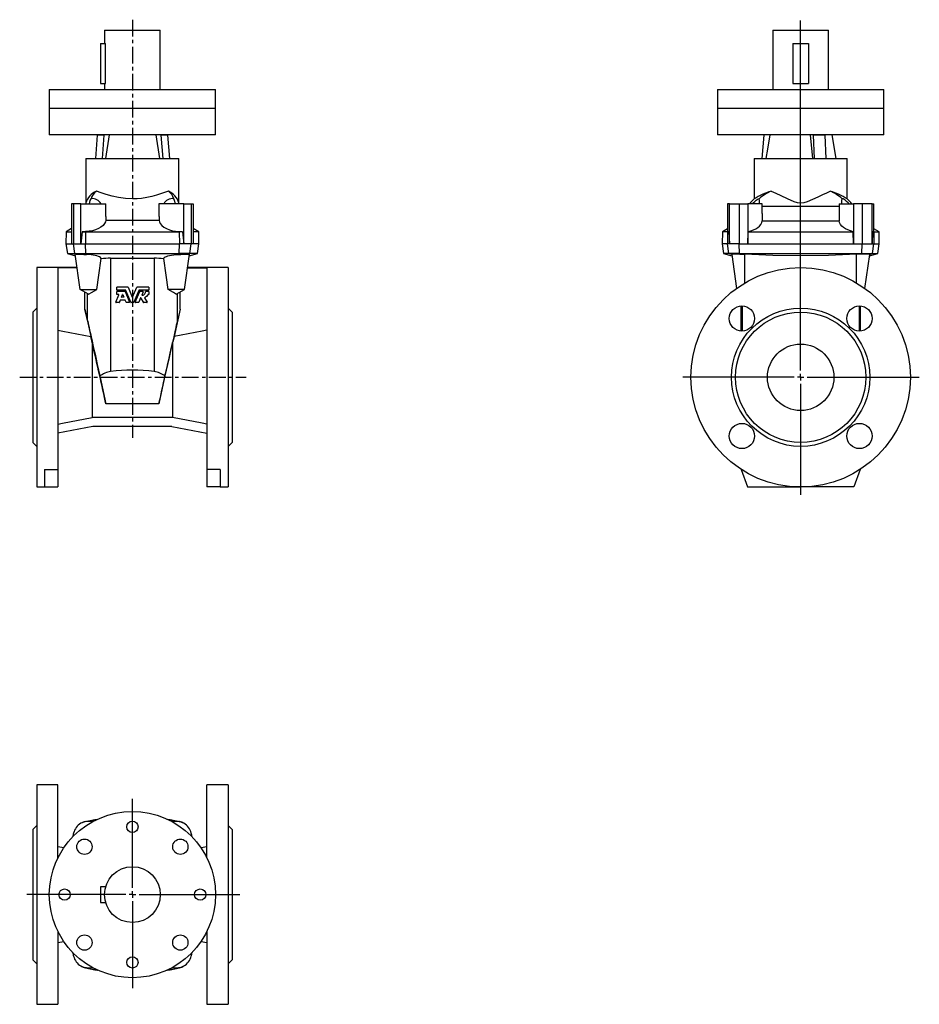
# Model space of a CAD drawing. Extents: x -40 to 636, y -73 to 668.
import ezdxf

# ---------------------------------------------------------------- set-up
doc = ezdxf.new("R2010")
doc.units = 0
doc.linetypes.add('CENTERX2', pattern=[20.32, 12.7, -2.54, 2.54, -2.54])
doc.layers.get('0').update_dxf_attribs({"linetype": 'CONTINUOUS'})
doc.layers.add('FORMAT', color=7, linetype='CONTINUOUS')

# ---------------------------------------------------------------- blocks, each defined once
blk = doc.blocks.new('SW_CENTERMARKSYMBOL_0')
at = {"layer": 'FORMAT', "color": 0}
for p, q in [((0, 5), (0, 268.52)), ((-5, 0), (-88.7, 0)), ((0, 0), (-2.5, 0)), ((0, 0), (0, 2.5)), ((0, 0), (0, -2.5)), ((0, 0), (2.5, 0)), ((5, 0), (89.24, 0)), ((0, -5), (0, -88.44))]:
    blk.add_line(p, q, dxfattribs=at)
blk = doc.blocks.new('SW_CENTERMARKSYMBOL_1')
at = {"layer": 'FORMAT', "color": 0}
for p, q in [((0, 5), (0, 72.14)), ((-5, 0), (-79.43, 0)), ((0, 0), (-2.5, 0)), ((0, 0), (0, 2.5)), ((0, 0), (0, -2.5)), ((0, 0), (2.5, 0)), ((5, 0), (80.69, 0)), ((0, -5), (0, -70.31))]:
    blk.add_line(p, q, dxfattribs=at)

msp = doc.modelspace()

# ---------------------------------------------------------------- linework, layer by layer
at = {"color": 7, "linetype": 'CONTINUOUS'}
for p, q in [((23.29, 659.98), (23.29, 649.98)), ((23.29, 659.98), (65.29, 659.98)), ((65.29, 615.48), (65.29, 659.98)), ((525.97, 659.98), (525.97, 615.48)), ((525.97, 659.98), (546.97, 659.98)), ((546.97, 659.98), (567.97, 659.98)), ((567.97, 615.48), (567.97, 659.98)), ((20.29, 649.98), (20.29, 619.98)), ((20.29, 649.98), (24.17, 649.98)), ((24.17, 619.98), (24.17, 649.98)), ((540.97, 649.98), (540.97, 619.98)), ((540.97, 649.98), (552.97, 649.98)), ((552.97, 649.98), (552.97, 619.98)), ((-18.21, 615.48), (-18.21, 601.48)), ((-18.21, 615.48), (106.79, 615.48)), ((20.29, 619.98), (24.17, 619.98)), ((23.29, 619.98), (23.29, 615.48)), ((106.79, 601.48), (106.79, 615.48)), ((484.47, 615.48), (484.47, 601.48)), ((484.47, 615.48), (609.47, 615.48)), ((540.97, 619.98), (552.97, 619.98)), ((609.47, 601.48), (609.47, 615.48)), ((-18.21, 601.48), (-18.21, 581.48)), ((106.79, 581.48), (106.79, 601.48)), ((484.47, 601.48), (484.47, 581.48)), ((609.47, 581.48), (609.47, 601.48)), ((106.79, 581.48), (-18.21, 581.48)), ((17.83, 581.08), (16.49, 563.48)), ((17.83, 581.48), (17.83, 581.08)), ((22.83, 581.08), (17.83, 581.08)), ((22.83, 581.08), (21.49, 563.48)), ((22.83, 581.48), (22.83, 581.08)), ((26.8, 581.48), (23.99, 563.48)), ((61.79, 581.48), (64.59, 563.48)), ((65.76, 581.48), (65.76, 581.08)), ((70.76, 581.08), (65.76, 581.08)), ((65.76, 581.08), (67.09, 563.48)), ((70.76, 581.48), (70.76, 581.08)), ((70.76, 581.08), (72.09, 563.48)), ((609.47, 581.48), (484.47, 581.48)), ((519.3, 581.08), (517.76, 563.48)), ((519.3, 581.48), (519.3, 581.08)), ((554.19, 581.48), (555.81, 563.48)), ((556.48, 581.48), (556.48, 581.08)), ((556.48, 581.08), (557.25, 563.48)), ((565.14, 581.08), (556.48, 581.08)), ((565.14, 581.48), (565.14, 581.08)), ((565.14, 581.08), (565.91, 563.48)), ((573.77, 563.48), (570.6, 581.48)), ((9.29, 563.48), (9.29, 530.09)), ((9.29, 563.48), (79.29, 563.48)), ((79.29, 530.09), (79.29, 563.48)), ((511.97, 563.48), (511.97, 533.13)), ((511.97, 563.48), (581.97, 563.48)), ((581.97, 533.13), (581.97, 563.48)), ((-1.51, 529.48), (-1.51, 499.48)), ((0.01, 529.48), (-1.51, 529.48)), ((5.53, 529.48), (0.01, 529.48)), ((5.53, 529.48), (24.29, 529.48)), ((5.53, 499.48), (5.53, 529.48)), ((24.29, 519.94), (24.29, 529.48)), ((64.29, 529.48), (64.29, 519.94)), ((83.06, 529.48), (64.29, 529.48)), ((83.06, 499.48), (83.06, 529.48)), ((83.06, 529.48), (88.58, 529.48)), ((88.58, 529.48), (90.09, 529.48)), ((90.09, 529.48), (90.09, 499.48)), ((491.97, 529.48), (491.97, 508.77)), ((493.32, 529.48), (491.97, 529.48)), ((493.32, 499.48), (493.32, 529.48)), ((493.32, 529.48), (500.72, 529.48)), ((500.72, 529.48), (507.25, 529.48)), ((517.97, 529.48), (507.25, 529.48)), ((507.25, 529.48), (507.25, 499.48)), ((517.97, 522.07), (517.97, 529.48)), ((575.97, 529.48), (575.97, 522.07)), ((575.97, 529.48), (586.7, 529.48)), ((586.7, 529.48), (586.7, 499.48)), ((593.23, 529.48), (586.7, 529.48)), ((600.63, 529.48), (593.23, 529.48)), ((600.63, 499.48), (600.63, 529.48)), ((600.63, 529.48), (601.97, 529.48)), ((601.97, 508.77), (601.97, 529.48)), ((24.29, 519.94), (24.27, 517)), ((64.3, 519.94), (64.32, 517)), ((517.97, 522.07), (517.97, 516.78)), ((575.98, 522.07), (575.98, 516.78)), ((64.32, 517), (24.27, 517)), ((517.97, 516.78), (575.98, 516.78)), ((-5.63, 508.48), (-5.71, 499.48)), ((-1.51, 510.86), (-5.63, 508.48)), ((-5.63, 508.48), (-1.51, 508.48)), ((6.52, 508.48), (5.53, 499.48)), ((9.03, 508.57), (6.52, 508.48)), ((6.52, 508.48), (9, 508.48)), ((9, 508.48), (79.59, 508.48)), ((79.55, 508.57), (82.06, 508.48)), ((82.06, 508.48), (79.59, 508.48)), ((82.06, 508.48), (83.06, 499.48)), ((94.21, 508.48), (90.09, 510.86)), ((94.21, 508.48), (90.09, 508.48)), ((94.29, 499.48), (94.21, 508.48)), ((488.05, 508.48), (487.97, 499.48)), ((491.97, 510.75), (488.05, 508.48)), ((492.02, 508.48), (488.05, 508.48)), ((492.88, 508.48), (492.02, 508.48)), ((492.03, 508.77), (492.17, 508.57)), ((492.17, 508.57), (492.88, 508.48)), ((492.88, 508.48), (493.32, 499.48)), ((507.25, 499.48), (507.45, 508.48)), ((507.45, 508.48), (586.5, 508.48)), ((586.7, 499.48), (586.5, 508.48)), ((601.07, 508.48), (600.63, 499.48)), ((601.78, 508.57), (601.07, 508.48)), ((601.07, 508.48), (601.93, 508.48)), ((601.92, 508.77), (601.78, 508.57)), ((601.93, 508.48), (605.9, 508.48)), ((605.9, 508.48), (601.97, 510.75)), ((605.97, 499.48), (605.9, 508.48)), ((-5.71, 499.48), (-4.65, 491.98)), ((-5.71, 499.48), (-1.51, 499.48)), ((-1.51, 499.48), (0.01, 499.48)), ((0.01, 499.48), (5.53, 499.48)), ((5.53, 499.48), (8.98, 499.48)), ((8.98, 499.48), (79.6, 499.48)), ((83.06, 499.48), (79.6, 499.48)), ((88.58, 499.48), (83.06, 499.48)), ((90.09, 499.48), (88.58, 499.48)), ((94.29, 499.48), (90.09, 499.48)), ((93.24, 491.98), (94.29, 499.48)), ((487.97, 499.48), (489.03, 491.98)), ((491.95, 499.48), (487.97, 499.48)), ((493.32, 499.48), (491.95, 499.48)), ((500.72, 499.48), (493.32, 499.48)), ((500.72, 499.48), (507.25, 499.48)), ((507.25, 499.48), (586.7, 499.48)), ((586.7, 499.48), (593.23, 499.48)), ((593.23, 499.48), (600.63, 499.48)), ((600.63, 499.48), (602, 499.48)), ((602, 499.48), (605.97, 499.48)), ((604.92, 491.98), (605.97, 499.48)), ((-4.65, 491.98), (1.53, 490.33)), ((-4.65, 491.98), (1.03, 491.98)), ((1.03, 491.98), (9.22, 491.98)), ((5.09, 464.98), (1.34, 491.65)), ((9.22, 491.98), (79.37, 491.98)), ((87.56, 491.98), (79.37, 491.98)), ((83.5, 464.98), (87.25, 491.65)), ((87.06, 490.33), (93.24, 491.98)), ((93.24, 491.98), (87.56, 491.98)), ((489.03, 491.98), (495.21, 490.33)), ((492.97, 491.98), (489.03, 491.98)), ((500.98, 491.98), (492.97, 491.98)), ((495.07, 491.31), (498.65, 465.85)), ((500.98, 491.98), (592.97, 491.98)), ((592.97, 491.98), (600.98, 491.98)), ((595.3, 465.85), (598.88, 491.31)), ((598.74, 490.33), (604.92, 491.98)), ((600.98, 491.98), (604.92, 491.98)), ((2.77, 481.48), (-27.71, 481.48)), ((-27.71, 481.48), (-27.71, 316.48)), ((27.92, 488.52), (60.66, 488.52)), ((116.29, 481.48), (85.82, 481.48)), ((116.29, 481.48), (116.29, 316.48)), ((2.8, 481.27), (-11.71, 481.27)), ((-11.71, 481.27), (-11.71, 329.72)), ((85.79, 481.27), (100.29, 481.27)), ((100.29, 481.27), (100.29, 329.72)), ((32.51, 464.54), (32.51, 466.7)), ((40.9, 466.82), (32.63, 466.82)), ((40.9, 466.82), (40.94, 466.82)), ((41.01, 466.75), (44.18, 459.18)), ((41.01, 466.75), (41.05, 466.75)), ((41.05, 466.75), (44.18, 459.18)), ((44.4, 459.18), (47.57, 466.75)), ((44.4, 459.18), (47.54, 466.75)), ((47.57, 466.75), (47.54, 466.75)), ((47.68, 466.82), (47.65, 466.82)), ((56.61, 466.82), (47.68, 466.82)), ((56.73, 466.7), (56.73, 464.54)), ((5.09, 464.98), (17.5, 464.98)), ((11.29, 461.4), (5.09, 464.98)), ((8.4, 450.1), (8.4, 463.08)), ((31.87, 455.47), (34.16, 460.97)), ((32.51, 461.26), (32.51, 463.42)), ((39.28, 464.42), (32.63, 464.42)), ((38.69, 463.54), (32.63, 463.54)), ((34.05, 461.14), (32.63, 461.14)), ((36.11, 459.37), (36.89, 461.23)), ((36.11, 459.37), (36.19, 459.37)), ((36.19, 459.37), (36.96, 461.23)), ((36.89, 461.23), (36.96, 461.23)), ((37.11, 461.23), (37.89, 459.37)), ((38.69, 463.54), (38.74, 463.54)), ((38.8, 463.47), (42.14, 455.47)), ((38.8, 463.47), (38.85, 463.47)), ((38.85, 463.47), (42.16, 455.47)), ((43.15, 455.38), (39.39, 464.35)), ((49.19, 464.35), (45.44, 455.38)), ((46.42, 455.47), (49.73, 463.47)), ((46.44, 455.47), (49.79, 463.47)), ((56.61, 464.42), (49.3, 464.42)), ((49.79, 463.47), (49.73, 463.47)), ((49.9, 463.54), (49.84, 463.54)), ((52.26, 463.54), (49.9, 463.54)), ((52.37, 463.37), (51.31, 460.84)), ((54.19, 463.41), (54.09, 463.41)), ((54.31, 463.54), (54.21, 463.54)), ((56.61, 463.54), (54.31, 463.54)), ((56.61, 461.14), (55.91, 461.14)), ((56.73, 463.42), (56.73, 461.26)), ((83.5, 464.98), (71.09, 464.98)), ((77.29, 461.4), (83.5, 464.98)), ((80.19, 450.1), (80.19, 463.08)), ((34.33, 455.3), (31.98, 455.3)), ((34.33, 455.3), (34.43, 455.3)), ((35.08, 456.91), (34.44, 455.38)), ((34.44, 455.38), (34.54, 455.38)), ((35.18, 456.91), (34.54, 455.38)), ((35.08, 456.91), (35.18, 456.91)), ((38.8, 456.98), (35.2, 456.98)), ((37.77, 459.2), (36.22, 459.2)), ((39.56, 455.38), (38.92, 456.91)), ((42.03, 455.3), (39.67, 455.3)), ((42.03, 455.3), (42.05, 455.3)), ((42.14, 455.47), (42.16, 455.47)), ((45.33, 455.3), (43.26, 455.3)), ((44.18, 459.18), (44.18, 459.18)), ((44.4, 459.18), (44.4, 459.18)), ((46.44, 455.47), (46.42, 455.47)), ((46.56, 455.3), (46.53, 455.3)), ((48.92, 455.3), (46.56, 455.3)), ((50.42, 458.71), (49.03, 455.38)), ((50.64, 458.73), (50.57, 458.73)), ((52.72, 455.36), (50.57, 458.73)), ((52.81, 455.36), (50.64, 458.73)), ((52.81, 455.36), (52.72, 455.36)), ((52.91, 455.3), (52.82, 455.3)), ((55.26, 455.3), (52.91, 455.3)), ((53.31, 458.7), (55.37, 455.49)), ((501.97, 452.64), (501.97, 433.71)), ((591.97, 433.71), (591.97, 452.64)), ((-27.71, 450.98), (-30.71, 447.98)), ((-30.71, 447.98), (-30.71, 349.98)), ((8.4, 450.1), (12.94, 429.61)), ((80.19, 450.1), (75.65, 429.61)), ((119.29, 447.98), (116.29, 450.98)), ((119.29, 447.98), (119.29, 349.98)), ((14.02, 425.17), (14.02, 368.79)), ((74.57, 425.17), (74.57, 368.79)), ((19.82, 399.99), (24.3, 379.06)), ((68.76, 399.99), (64.28, 379.06)), ((74.57, 368.79), (14.02, 368.79)), ((14.59, 361.98), (-11.71, 356.87)), ((73.99, 361.98), (14.59, 361.98)), ((73.99, 361.98), (100.29, 356.87)), ((-30.71, 349.98), (-27.71, 346.98)), ((116.29, 346.98), (119.29, 349.98)), ((-21.71, 329.72), (-11.71, 329.72)), ((-21.71, 329.72), (-21.71, 316.48)), ((-11.71, 329.72), (-11.71, 316.48)), ((110.29, 329.72), (100.29, 329.72)), ((100.29, 329.72), (100.29, 316.48)), ((110.29, 329.72), (110.29, 316.48)), ((502.16, 329.72), (506.97, 316.48)), ((591.79, 329.72), (586.97, 316.48)), ((-27.71, 316.48), (-21.71, 316.48)), ((-21.71, 316.48), (-11.71, 316.48)), ((110.29, 316.48), (100.29, 316.48)), ((110.29, 316.48), (116.29, 316.48)), ((506.97, 316.48), (546.97, 316.48)), ((586.97, 316.48), (546.97, 316.48)), ((-11.71, 92.29), (-27.71, 92.29)), ((-27.71, 92.29), (-27.71, -72.71)), ((-11.71, 37.55), (-11.71, 92.29)), ((116.29, 92.29), (100.29, 92.29)), ((100.29, 37.55), (100.29, 92.29)), ((116.29, 92.29), (116.29, -72.71)), ((-27.71, 61.79), (-30.71, 58.79)), ((119.29, 58.79), (116.29, 61.79)), ((-30.71, 58.79), (-30.71, -39.21)), ((119.29, 58.79), (119.29, -39.21)), ((-7.38, 44.95), (-11.71, 45.79)), ((100.29, 45.79), (95.97, 44.95)), ((24.17, 15.79), (20.29, 15.79)), ((20.29, 15.79), (20.29, 3.79)), ((20.29, 3.79), (24.17, 3.79)), ((-11.71, -17.96), (-11.71, -72.71)), ((100.29, -17.96), (100.29, -72.71)), ((-11.71, -26.21), (-7.38, -25.36)), ((95.97, -25.36), (100.29, -26.21)), ((-30.71, -39.21), (-27.71, -42.21)), ((116.29, -42.21), (119.29, -39.21)), ((-27.71, -72.71), (-11.71, -72.71)), ((100.29, -72.71), (116.29, -72.71))]:
    msp.add_line(p, q, dxfattribs=at)
at = {"color": 8, "linetype": 'CONTINUOUS'}
for p, q in [((-18.21, 601.48), (106.79, 601.48)), ((484.47, 601.48), (609.47, 601.48)), ((0.01, 529.48), (0.01, 499.48)), ((88.58, 529.48), (88.58, 499.48)), ((500.72, 529.48), (500.72, 499.48)), ((517.97, 527.83), (575.98, 527.83)), ((593.23, 529.48), (593.23, 499.48)), ((9, 508.48), (8.98, 499.48)), ((9.03, 508.57), (9, 508.48)), ((79.55, 508.57), (79.59, 508.48)), ((79.59, 508.48), (79.6, 499.48)), ((492.02, 508.48), (491.95, 499.48)), ((492.17, 508.57), (492.02, 508.48)), ((601.78, 508.57), (601.93, 508.48)), ((601.93, 508.48), (602, 499.48)), ((1.03, 491.98), (0.01, 499.48)), ((9.22, 491.98), (8.98, 499.48)), ((79.37, 491.98), (79.6, 499.48)), ((87.56, 491.98), (88.58, 499.48)), ((492.97, 491.98), (491.95, 499.48)), ((500.98, 491.98), (500.72, 499.48)), ((592.97, 491.98), (593.23, 499.48)), ((600.98, 491.98), (602, 499.48)), ((2.06, 491.7), (1.03, 491.98)), ((9.72, 491.38), (9.22, 491.98)), ((78.87, 491.38), (79.37, 491.98)), ((86.53, 491.7), (87.56, 491.98)), ((495.19, 491.38), (492.97, 491.98)), ((501.24, 491.7), (500.98, 491.98)), ((504.97, 469.99), (504.97, 491.65)), ((588.97, 469.99), (588.97, 491.65)), ((592.71, 491.7), (592.97, 491.98)), ((598.76, 491.38), (600.98, 491.98)), ((27.92, 488.52), (27.92, 403.28)), ((60.66, 488.52), (60.66, 403.28)), ((10.42, 441.81), (10.42, 461.9)), ((78.16, 441.81), (78.16, 461.9)), ((502.9, 452.68), (502.9, 433.68)), ((591.05, 452.68), (591.05, 433.68)), ((64.28, 379.06), (24.3, 379.06)), ((9, 64.75), (8.98, 64.82)), ((9.03, 64.6), (9, 64.75)), ((79.55, 64.6), (79.59, 64.75)), ((79.59, 64.75), (79.6, 64.82)), ((9, -45.16), (8.98, -45.24)), ((9.03, -45.01), (9, -45.16)), ((79.55, -45.01), (79.59, -45.16)), ((79.59, -45.16), (79.6, -45.24))]:
    msp.add_line(p, q, dxfattribs=at)
at = {"color": 7, "linetype": 'CONTINUOUS'}
for points in [[(523.88, 581.48), (521.94, 570.68), (520.65, 563.48)], [(11.95, 529.48), (12.58, 531.88), (13.22, 533.31)], [(71.32, 538.89), (70.7, 538.68), (66.85, 537.38), (62.48, 536.01), (58.92, 535.05), (55.12, 534.21), (51.16, 533.57), (47.75, 533.24), (44.29, 533.13), (39, 533.4), (33.87, 534.13), (29.05, 535.2), (24.6, 536.46), (20.7, 537.72), (17.26, 538.89)], [(76.63, 529.48), (76, 531.88), (75.36, 533.31)], [(510.55, 529.48), (511.34, 530.33), (512.4, 531.32), (513.42, 532.14), (514.34, 532.77), (515.1, 533.17), (515.8, 533.31)], [(515.96, 529.48), (515.9, 531.88), (515.8, 533.31)], [(524.74, 538.89), (528.23, 537.47), (531.93, 535.8), (536.8, 533.48), (541.94, 531.25), (544.41, 530.44), (546.97, 530.09), (549.56, 530.44), (552.04, 531.26), (556.11, 532.98), (560.01, 534.83), (563.75, 536.59), (566.54, 537.82), (569.21, 538.89)], [(577.99, 529.48), (578.05, 531.88), (578.15, 533.31)], [(583.4, 529.48), (582.61, 530.33), (581.55, 531.32), (580.53, 532.14), (579.61, 532.77), (578.85, 533.17), (578.15, 533.31)], [(24.27, 517), (23.99, 515.82), (23.39, 514.65), (22.22, 513.26), (20.61, 511.95), (18.68, 510.85), (16.43, 509.92), (14.23, 509.27), (11.89, 508.82), (9.03, 508.57)], [(64.32, 517), (64.6, 515.82), (65.19, 514.65), (66.36, 513.26), (67.98, 511.95), (69.9, 510.85), (72.16, 509.92), (74.36, 509.27), (76.7, 508.82), (79.55, 508.57)], [(507.45, 508.48), (509.55, 509.07), (511.48, 509.8), (513.19, 510.66), (514.67, 511.61), (515.99, 512.74), (516.98, 513.93), (517.69, 515.3), (517.97, 516.67), (517.97, 516.78)], [(586.5, 508.48), (584.4, 509.07), (582.47, 509.8), (580.76, 510.66), (579.28, 511.61), (577.96, 512.74), (576.97, 513.93), (576.26, 515.3), (575.98, 516.67), (575.98, 516.78)], [(2.06, 491.7), (1.38, 491.7), (1.34, 491.65)], [(20.77, 488.26), (20.31, 489.12), (19.66, 489.55), (18.75, 489.96), (17.62, 490.34), (16.28, 490.67), (14.82, 490.94), (13.24, 491.15), (11.65, 491.29), (10.04, 491.37), (9.72, 491.38)], [(67.82, 488.26), (68.27, 489.12), (68.92, 489.55), (69.83, 489.96), (70.97, 490.34), (72.3, 490.67), (73.77, 490.94), (75.34, 491.15), (76.94, 491.29), (78.54, 491.37), (78.87, 491.38)], [(86.53, 491.7), (87.21, 491.7), (87.25, 491.65)], [(495.09, 491.31), (495.14, 491.37), (495.19, 491.38)], [(501.24, 491.7), (504.01, 491.7), (504.97, 491.65)], [(588.97, 491.65), (568, 490.66), (546.97, 490.33), (525.97, 490.66), (504.97, 491.65)], [(592.71, 491.7), (589.94, 491.7), (588.97, 491.65)], [(598.86, 491.31), (598.81, 491.37), (598.76, 491.38)], [(17.5, 464.98), (19.01, 475.77), (20.77, 488.26)], [(71.09, 464.98), (69.57, 475.77), (67.82, 488.26)], [(11.29, 461.4), (11.29, 461.4), (11.29, 461.4), (11.29, 461.4), (11.29, 461.4), (11.3, 461.41), (11.33, 461.42), (11.43, 461.48), (11.83, 461.71), (13.44, 462.64), (17.5, 464.98)], [(55.81, 461.08), (54.78, 459.76), (53.36, 458.87)], [(77.29, 461.4), (77.29, 461.4), (77.29, 461.4), (77.29, 461.4), (77.29, 461.4), (77.29, 461.41), (77.26, 461.42), (77.16, 461.48), (76.76, 461.71), (75.15, 462.64), (71.09, 464.98)], [(10.42, 441.81), (10.64, 440.89), (10.92, 439.68), (11.26, 438.17), (11.67, 436.38), (12.14, 434.3), (12.67, 431.95), (13.26, 429.33), (13.9, 426.45), (14.61, 423.33), (15.36, 419.96), (16.16, 416.37), (17.01, 412.56), (17.91, 408.55), (18.85, 404.36), (19.82, 399.99)], [(78.16, 441.81), (77.95, 440.89), (77.67, 439.68), (77.33, 438.17), (76.92, 436.38), (76.45, 434.3), (75.92, 431.95), (75.33, 429.33), (74.68, 426.45), (73.98, 423.33), (73.23, 419.96), (72.42, 416.37), (71.57, 412.56), (70.68, 408.55), (69.74, 404.36), (68.76, 399.99)], [(-11.71, 434.48), (-8.15, 433.78), (12.94, 429.61)], [(100.29, 434.48), (96.74, 433.78), (75.65, 429.61)], [(24.3, 379.06), (23.8, 381.39), (23.26, 383.88), (22.69, 386.51), (22.09, 389.25), (21.47, 392.08), (20.84, 394.97), (20.19, 397.89), (19.54, 400.82), (18.89, 403.74), (18.25, 406.62), (17.62, 409.42), (17.01, 412.14), (16.42, 414.73), (15.86, 417.19), (15.34, 419.48), (14.85, 421.58), (14.41, 423.49), (14.02, 425.17)], [(64.28, 379.06), (64.78, 381.39), (65.32, 383.88), (65.89, 386.51), (66.49, 389.25), (67.11, 392.08), (67.75, 394.97), (68.39, 397.89), (69.04, 400.82), (69.69, 403.74), (70.34, 406.62), (70.97, 409.42), (71.58, 412.14), (72.16, 414.73), (72.72, 417.19), (73.25, 419.48), (73.73, 421.58), (74.17, 423.49), (74.57, 425.17)], [(-11.71, 363.67), (-8.22, 364.36), (14.02, 368.79)], [(100.29, 363.67), (96.8, 364.36), (74.57, 368.79)], [(8.98, 64.82), (15.96, 66.25), (18.38, 66.67)], [(70.21, 66.67), (72.63, 66.25), (79.6, 64.82)], [(9, 64.75), (15.97, 66.17), (18.1, 66.54)], [(70.48, 66.54), (72.61, 66.17), (79.59, 64.75)], [(8.98, -45.24), (15.96, -46.66), (18.38, -47.08)], [(9, -45.16), (15.97, -46.58), (18.1, -46.95)], [(70.21, -47.08), (72.63, -46.66), (79.6, -45.24)], [(70.48, -46.95), (72.61, -46.58), (79.59, -45.16)]]:
    msp.add_lwpolyline(points, dxfattribs=at)
for centre, radius in [((546.97, 398.98), 82.5), ((502.78, 443.18), 9.5), ((591.17, 443.18), 9.5), ((546.97, 398.98), 52), ((546.97, 398.98), 49), ((546.97, 398.98), 25), ((502.78, 354.79), 9.5), ((591.17, 354.79), 9.5), ((44.29, 9.79), 62.5), ((44.29, 60.79), 4.25), ((8.23, 45.86), 5.75), ((80.36, 45.86), 5.75), ((44.29, 9.79), 21), ((-6.71, 9.79), 4.25), ((95.29, 9.79), 4.25), ((8.23, -26.27), 5.75), ((80.36, -26.27), 5.75), ((44.29, -41.21), 4.25)]:
    msp.add_circle(centre, radius, dxfattribs=at)
for centre, radius, start, end in [((22.3, 526.32), 13.54, 111.82825, 163.82077), ((23.04, 530.45), 10.23, 124.41965, 163.79394), ((14.17, 525.8), 7.56, 29.12471, 97.20807), ((74.42, 525.8), 7.56, 82.79193, 150.87529), ((65.54, 530.45), 10.23, 16.20606, 55.58035), ((66.29, 526.32), 13.54, 16.17923, 68.17175), ((536.54, 495.71), 44.76, 105.28025, 123.28258), ((534.94, 512.62), 28.18, 111.21657, 132.76878), ((559.01, 512.62), 28.18, 47.23122, 68.78343), ((557.41, 495.71), 44.76, 56.71742, 74.71975), ((22.03, 527.48), 13, 168.43349, 171.15012), ((66.56, 527.48), 13, 8.84988, 11.57062), ((531.27, 511.48), 29, 131.72489, 141.63349), ((562.67, 511.48), 29, 38.36651, 48.27505), ((10.92, 610.48), 119.11, 265.73592, 269.42475), ((77.67, 610.48), 119.11, 270.57525, 274.26408), ((505.92, 347.47), 144.31, 91.85715, 94.26434), ((588.03, 347.47), 144.31, 85.73566, 88.14285), ((27.67, 415.24), 73.27, 89.8044, 95.41491), ((60.91, 415.24), 73.27, 84.58509, 90.1956), ((32.63, 466.7), 0.12, 89.73197, 179.86215), ((40.9, 466.7), 0.121, 22.9249, 90.1029), ((40.94, 466.7), 0.121, 22.74465, 89.73934), ((47.65, 466.7), 0.121, 90.26275, 157.25327), ((47.68, 466.7), 0.121, 89.8988, 157.06963), ((56.61, 466.7), 0.12, 0.12927, 90.25541), ((32.63, 464.55), 0.12, 180.14352, 270.26236), ((32.63, 463.42), 0.12, 89.73197, 179.86215), ((32.63, 461.26), 0.12, 180.13897, 270.26691), ((34.05, 461.02), 0.12, 337.60505, 90.31117), ((36.22, 459.33), 0.12, 157.67943, 270.28531), ((37, 461.18), 0.122, 23.06899, 156.93101), ((37.78, 459.33), 0.12, 269.80952, 22.19589), ((38.69, 463.42), 0.121, 22.90422, 90.09934), ((38.74, 463.42), 0.121, 22.7276, 89.73213), ((39.28, 464.3), 0.121, 22.92208, 90.09824), ((49.3, 464.3), 0.121, 89.90015, 157.08308), ((49.84, 463.42), 0.121, 90.2697, 157.27057), ((49.9, 463.42), 0.121, 89.90243, 157.09023), ((51.43, 460.8), 0.12, 157.43898, 268.2569), ((51.45, 463.31), 2.64, 267.75589, 2.20052), ((51.54, 463.33), 2.65, 267.46301, 1.90375), ((52.26, 463.42), 0.12, 337.58656, 90.37876), ((54.21, 463.42), 0.119, 89.80274, 182.47153), ((54.31, 463.42), 0.12, 89.50885, 182.17606), ((55.91, 461.02), 0.121, 89.99692, 151.81334), ((56.61, 464.55), 0.12, 269.74843, 359.86689), ((56.61, 463.42), 0.12, 0.12927, 90.25541), ((56.61, 461.26), 0.12, 269.74216, 359.87316), ((31.98, 455.42), 0.12, 157.56575, 270.28938), ((34.33, 455.43), 0.121, 269.92946, 337.14734), ((34.43, 455.43), 0.121, 270.29108, 337.33007), ((35.2, 456.86), 0.121, 89.92011, 157.13911), ((38.8, 456.86), 0.121, 22.91266, 90.09531), ((39.67, 455.43), 0.121, 202.91908, 270.09811), ((42.03, 455.42), 0.12, 269.58915, 22.37182), ((42.05, 455.43), 0.12, 270.2196, 22.28716), ((43.26, 455.43), 0.121, 202.93796, 270.10471), ((44.29, 459.23), 0.12, 202.64498, 337.35502), ((44.29, 459.23), 0.122, 202.98765, 337.01616), ((45.33, 455.43), 0.121, 269.89624, 337.05737), ((46.53, 455.43), 0.12, 157.78512, 269.70811), ((46.56, 455.42), 0.12, 157.59996, 270.43907), ((48.92, 455.43), 0.121, 269.90316, 337.07588), ((50.54, 458.67), 0.122, 32.87853, 157.02945), ((52.82, 455.43), 0.121, 212.67613, 269.73976), ((52.91, 455.43), 0.122, 212.92912, 269.98307), ((53.41, 458.76), 0.119, 111.65358, 212.82432), ((55.26, 455.42), 0.12, 269.63802, 32.50127), ((-231.71, 386.96), 248.27, 12.76316, 14.73305), ((320.3, 386.96), 248.27, 165.26695, 167.23684), ((-180.19, 380.33), 199.31, 13.00264, 14.31556), ((268.77, 380.33), 199.31, 165.68444, 166.99736), ((30.44, 385.49), 17.97, 98.0418, 126.21836), ((44.29, 282.5), 121.88, 82.28158, 97.71842), ((58.15, 385.49), 17.97, 53.78164, 81.9582), ((11.65, 53.12), 12, 120.65566, 165.91139), ((11.65, 53.12), 12, 102.83126, 120.65566), ((11.29, 51.79), 13, 77.70515, 116.32181), ((11.65, 53.12), 11.92, 102.83126, 115.45112), ((77.29, 51.79), 13, 63.67819, 102.29485), ((76.94, 53.12), 11.92, 64.54888, 77.16874), ((76.94, 53.12), 12, 59.34434, 77.16874), ((76.94, 53.12), 12, 14.08861, 59.34434), ((184.29, 9.79), 190, 165.91139, 166.79695), ((-95.71, 9.79), 190, 13.20305, 14.08861), ((184.29, 9.79), 190, 193.20305, 194.08861), ((11.65, -33.54), 12, 194.08861, 239.34434), ((76.94, -33.54), 12, 300.65566, 345.91139), ((-95.71, 9.79), 190, 345.91139, 346.79695), ((11.29, -32.21), 13, 243.67819, 282.29485), ((11.65, -33.54), 12, 239.34434, 257.16874), ((11.65, -33.54), 11.92, 244.54888, 257.16874), ((77.29, -32.21), 13, 257.70515, 296.32181), ((76.94, -33.54), 11.92, 282.83126, 295.45112), ((76.94, -33.54), 12, 282.83126, 300.65566)]:
    msp.add_arc(centre, radius, start, end, dxfattribs=at)
at = {"layer": 'FORMAT', "linetype": 'CENTERX2'}
for p, q in [((44.29, 667.98), (44.29, 353.55)), ((-40.49, 398.98), (129.99, 398.98))]:
    msp.add_line(p, q, dxfattribs=at)

# ---------------------------------------------------------------- block references
at = {"layer": 'FORMAT'}
for name, p in [('SW_CENTERMARKSYMBOL_0', (546.97, 398.98)), ('SW_CENTERMARKSYMBOL_1', (44.29, 9.79))]:
    msp.add_blockref(name, p, dxfattribs=at)

doc.saveas('drawing.dxf')
